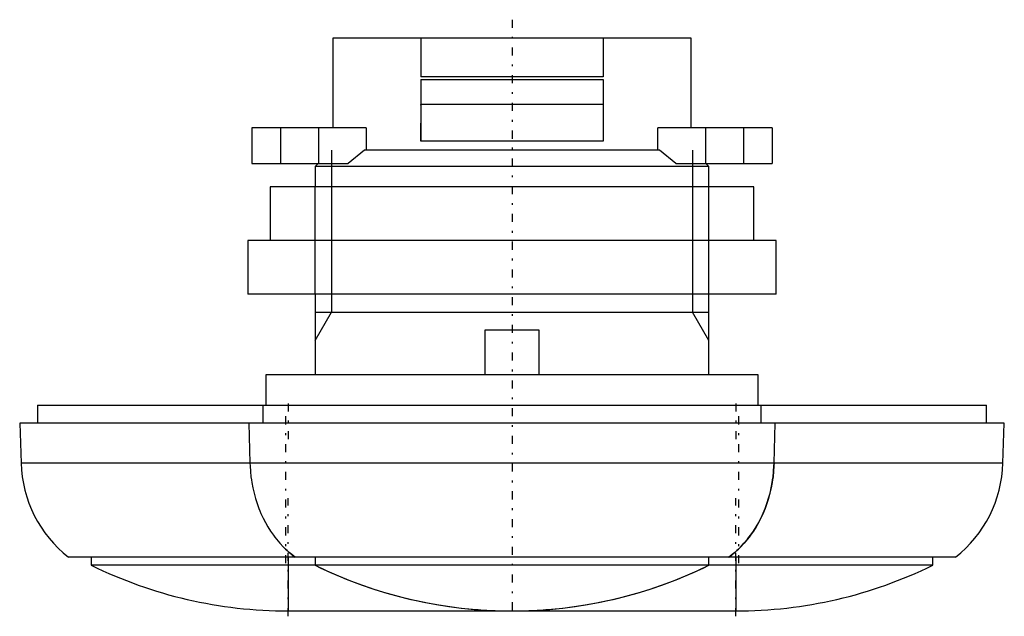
# Model space of a CAD drawing. Extents: x -27.5 to 27.5, y -32.3 to 1.
import ezdxf

# ---------------------------------------------------------------- set-up
doc = ezdxf.new("R2010")
doc.units = 0
doc.linetypes.add('CENTER', pattern=[1.5, 0.45, -0.5, 0.05, -0.5])
doc.linetypes.add('DASHED', pattern=[2, 1, -1])
for name, color, linetype in [('AM_0', 7, 'CONTINUOUS'), ('AM_10', 7, 'CONTINUOUS'), ('AM_3', 7, 'DASHED'), ('AM_7', 7, 'CENTER')]:
    doc.layers.add(name, color=color, linetype=linetype)

msp = doc.modelspace()

# ---------------------------------------------------------------- linework, layer by layer
at = {"layer": 'AM_0', "color": 7, "linetype": 'CONTINUOUS'}
for p, q in [((-10, 0), (-10, -5)), ((10, 0), (-10, 0)), ((-5.1, 0), (-5.1, -2.149)), ((5.1, 0), (5.1, -2.149)), ((10, -5), (10, 0)), ((5.1, -2.149), (-5.1, -2.149)), ((-5.1, -2.299), (5.1, -2.299)), ((-5.1, -2.299), (-5.1, -5.749)), ((5.1, -2.299), (5.1, -5.749)), ((5.1, -3.699), (-5.1, -3.699)), ((-14.528, -5), (-14.528, -7)), ((-8.146, -5), (-14.528, -5)), ((-12.923, -5), (-12.923, -7)), ((-10.802, -5), (-10.802, -7)), ((-8.146, -5), (-8.146, -6.25)), ((8.146, -6.25), (8.146, -5)), ((14.528, -5), (8.146, -5)), ((10.802, -5), (10.802, -7)), ((12.923, -5), (12.923, -7)), ((14.528, -5), (14.528, -7)), ((5.1, -5.749), (-5.1, -5.749)), ((-8.244, -6.25), (-9.146, -7)), ((8.244, -6.25), (-8.244, -6.25)), ((9.146, -7), (8.244, -6.25)), ((-14.528, -7), (-9.146, -7)), ((-10.83, -7), (-11, -7.17)), ((9.146, -7), (14.528, -7)), ((11, -7.17), (10.83, -7)), ((-11, -7.17), (-11, -8.3)), ((11, -7.17), (-11, -7.17)), ((11, -8.3), (11, -7.17)), ((-13.5, -8.3), (-13.5, -11.3)), ((13.5, -8.3), (-13.5, -8.3)), ((13.5, -11.3), (13.5, -8.3)), ((-14.75, -11.3), (-14.75, -14.3)), ((14.75, -11.3), (-14.75, -11.3)), ((14.75, -14.3), (14.75, -11.3)), ((14.75, -14.3), (-14.75, -14.3)), ((-11, -14.3), (-11, -18.8)), ((11, -18.8), (11, -14.3)), ((-1.5, -18.8), (-1.5, -16.3)), ((-1.5, -16.3), (1.5, -16.3)), ((1.5, -16.3), (1.5, -18.8)), ((-13.75, -18.8), (-13.75, -20.5)), ((13.75, -18.8), (-13.75, -18.8)), ((13.75, -20.5), (13.75, -18.8)), ((-26.5, -20.5), (-26.5, -21.5)), ((-26.5, -20.5), (26.5, -20.5)), ((-13.927, -20.5), (-13.927, -21.5)), ((13.927, -21.5), (13.927, -20.5)), ((26.5, -21.5), (26.5, -20.5)), ((-27.5, -21.5), (-27.422, -23.738)), ((27.5, -21.5), (-27.5, -21.5)), ((-14.707, -21.5), (-14.638, -23.738)), ((14.638, -23.738), (14.707, -21.5)), ((27.422, -23.738), (27.5, -21.5)), ((27.422, -23.738), (-27.422, -23.738)), ((24.772, -29), (-24.772, -29)), ((-23.5, -29), (-23.5, -29.449)), ((-12.5, -29), (-12.5, -31.999)), ((-11, -29), (-11, -29.449)), ((11, -29.449), (11, -29)), ((12.5, -29), (12.5, -31.999)), ((23.5, -29.449), (23.5, -29)), ((23.5, -29.449), (-23.5, -29.449)), ((-12.5, -31.999), (12.5, -31.999))]:
    msp.add_line(p, q, dxfattribs=at)
for points in [[(-14.638, -23.738), (-14.632, -23.895), (-14.612, -24.206), (-14.58, -24.515), (-14.559, -24.668), (-14.536, -24.821), (-14.479, -25.122), (-14.411, -25.419), (-14.331, -25.712), (-14.24, -25.998), (-14.138, -26.276), (-14.083, -26.412), (-14.026, -26.546), (-13.905, -26.807), (-13.774, -27.059), (-13.635, -27.302), (-13.487, -27.536), (-13.331, -27.761), (-13.248, -27.871), (-13.161, -27.982), (-12.972, -28.206), (-12.763, -28.43), (-12.65, -28.541)], [(12.65, -28.541), (12.756, -28.436), (12.959, -28.221), (13.148, -27.998), (13.238, -27.884), (13.325, -27.769), (13.488, -27.534), (13.64, -27.295), (13.779, -27.05), (13.91, -26.798), (14.03, -26.537), (14.087, -26.403), (14.141, -26.268), (14.242, -25.991), (14.332, -25.707), (14.412, -25.415), (14.48, -25.118), (14.536, -24.817), (14.56, -24.665), (14.58, -24.512), (14.612, -24.205), (14.632, -23.894), (14.638, -23.738)]]:
    msp.add_lwpolyline(points, dxfattribs=at)
for centre, radius, start, end in [((-20.507, -23.554), 6.917, 181.5263, 231.9399), ((20.507, -23.554), 6.917, 308.0601, 358.4737), ((-7.857, -23.554), 6.917, 226.1409, 231.9399), ((7.857, -23.554), 6.917, 308.0601, 313.8591), ((-12.5, -6.999), 25, 243.8961, 270), ((0, -6.999), 25, 243.8961, 296.1039), ((12.5, -6.999), 25, 270, 296.1039)]:
    msp.add_arc(centre, radius, start, end, dxfattribs=at)
at = {"layer": 'AM_10', "color": 7, "linetype": 'CONTINUOUS'}
for p, q in [((-10.08, -6.25), (-10.08, -15.3)), ((10.08, -6.25), (10.08, -15.3)), ((-11, -14.3), (-11, -8.3)), ((11, -14.3), (11, -8.3)), ((-11, -16.893), (-10.08, -15.3)), ((-11, -15.3), (11, -15.3)), ((11, -16.893), (10.08, -15.3))]:
    msp.add_line(p, q, dxfattribs=at)
at = {"layer": 'AM_3', "color": 6, "linetype": 'DASHED'}
for p, q in [((-5.1, -5.749), (-5.1, -3.699)), ((5.1, -3.699), (5.1, -5.749)), ((12.109, -29), (12.122, -29))]:
    msp.add_line(p, q, dxfattribs=at)
for points in [[(14.638, -23.738), (14.632, -23.895), (14.612, -24.206), (14.58, -24.515), (14.559, -24.668), (14.536, -24.821), (14.479, -25.122), (14.411, -25.419), (14.331, -25.712), (14.24, -25.998), (14.138, -26.276), (14.083, -26.412), (14.026, -26.546), (13.905, -26.807), (13.774, -27.059), (13.635, -27.302), (13.487, -27.536), (13.331, -27.761), (13.248, -27.871), (13.161, -27.982), (12.972, -28.206), (12.763, -28.43), (12.65, -28.541)], [(-12.109, -29), (-12.205, -28.927), (-12.389, -28.777), (-12.565, -28.621), (-12.65, -28.541)], [(-12.65, -28.541), (-12.567, -28.619), (-12.393, -28.774), (-12.207, -28.926), (-12.109, -29)], [(12.65, -28.541), (12.567, -28.619), (12.393, -28.774), (12.207, -28.926), (12.109, -29)], [(12.109, -29), (12.205, -28.927), (12.389, -28.777), (12.565, -28.621), (12.65, -28.541)], [(-11, -29.449), (-10.715, -29.586), (-10.14, -29.85), (-9.558, -30.1), (-9.265, -30.219), (-8.971, -30.334), (-8.377, -30.554), (-7.778, -30.758), (-7.175, -30.947), (-6.566, -31.121), (-5.954, -31.28), (-5.646, -31.353), (-5.337, -31.423), (-4.717, -31.55), (-4.095, -31.661), (-3.469, -31.757), (-2.841, -31.837), (-2.212, -31.901), (-1.897, -31.927), (-1.581, -31.949), (-0.949, -31.981), (-0.316, -31.997), (0, -31.999)], [(0, -31.999), (0.316, -31.997), (0.949, -31.981), (1.581, -31.949), (1.897, -31.927), (2.212, -31.901), (2.841, -31.837), (3.469, -31.757), (4.095, -31.661), (4.717, -31.55), (5.337, -31.423), (5.646, -31.353), (5.954, -31.28), (6.566, -31.121), (7.175, -30.947), (7.778, -30.758), (8.377, -30.554), (8.971, -30.334), (9.265, -30.219), (9.558, -30.1), (10.14, -29.85), (10.715, -29.586), (11, -29.449)]]:
    msp.add_lwpolyline(points, dxfattribs=at)
at = {"layer": 'AM_7', "color": 4, "linetype": 'CENTER'}
for p, q in [((0, 1.035), (0, -32.249)), ((-12.5, -20.4), (-12.5, -22.6)), ((12.5, -20.4), (12.5, -22.6)), ((-12.65, -21.125), (-12.65, -29.375)), ((12.65, -21.125), (12.65, -29.375)), ((-12.5, -32.299), (-12.5, -25.699)), ((12.5, -32.299), (12.5, -25.699))]:
    msp.add_line(p, q, dxfattribs=at)

doc.saveas('drawing.dxf')
